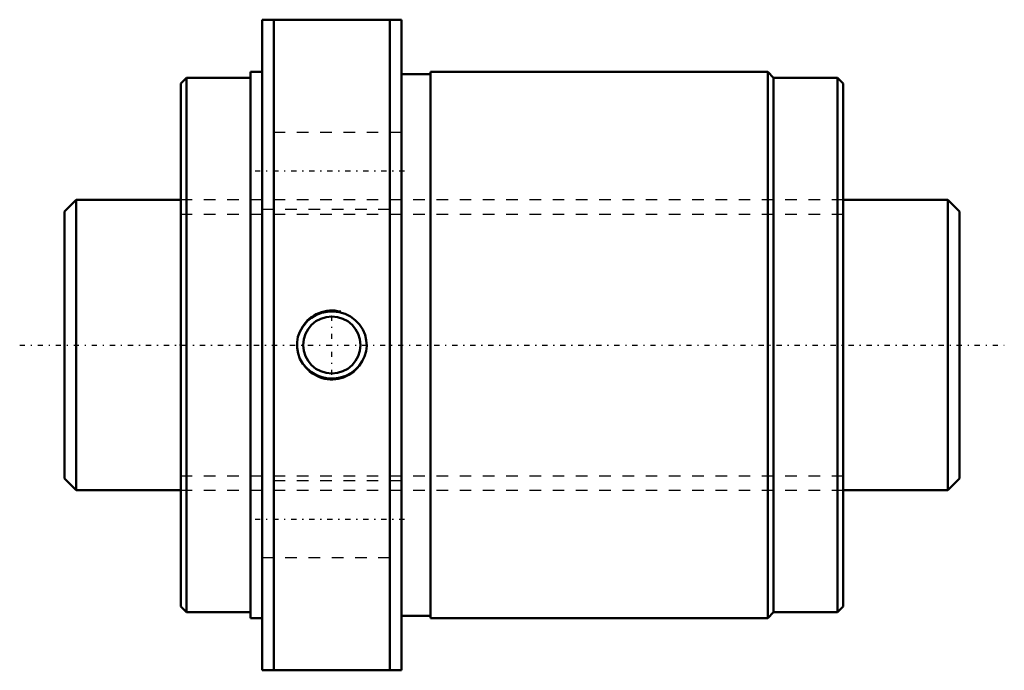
# Model space of a CAD drawing. Header units: millimetres. Extents: x -13.8 to 70.9, y -28 to 28.
import ezdxf

# ---------------------------------------------------------------- set-up
doc = ezdxf.new("R2010")
doc.units = ezdxf.units.MM
doc.linetypes.add('Center', pattern=[1.5, 0.45, -0.5, 0.05, -0.5])
doc.linetypes.add('Dashed', pattern=[2, 1, -1])
for name, color, linetype, lineweight in [('2d ConnectionPoints', 7, 'Continuous', 50), ('AM_0', 7, 'Continuous', 50), ('AM_5', 3, 'Continuous', 25), ('AM_7', 7, 'Center', 25), ('AM_9', 6, 'Dashed', 25)]:
    doc.layers.add(name, color=color, linetype=linetype, lineweight=lineweight)

# ---------------------------------------------------------------- blocks, each defined once
blk = doc.blocks.new('1_NRR000SBK_2520_3_6Nut_0_in_SBK2520_3_6RRG0_77LC0_0000__4')
at = {"layer": 'AM_0'}
for p, q in [((7, 28), (7, -28)), ((7, 28), (19, 28)), ((8, 28), (8, -28)), ((18, 28), (18, -28)), ((19, 28), (19, -28)), ((0.5, 23), (0, 22.5)), ((0.5, 23), (0.5, -23)), ((6, 23), (0.5, 23)), ((6, 23.5), (6, -23.5)), ((7, 23.5), (6, 23.5)), ((21.5, 23.3), (19, 23.3)), ((21.5, 23.5), (21.5, -23.5)), ((50.5, 23.5), (21.5, 23.5)), ((51, 23), (50.5, 23.5)), ((50.5, 23.5), (50.5, -23.5)), ((56.5, 23), (51, 23)), ((51, 23), (51, -23)), ((56.5, 23), (56.5, -23)), ((57, 22.5), (56.5, 23)), ((0, 22.5), (0, -22.5)), ((57, 22.5), (57, -22.5)), ((0, -22.5), (0.5, -23)), ((56.5, -23), (57, -22.5)), ((0.5, -23), (6, -23)), ((6, -23.5), (7, -23.5)), ((19, -23.3), (21.5, -23.3)), ((21.5, -23.5), (50.5, -23.5)), ((50.5, -23.5), (51, -23)), ((51, -23), (56.5, -23)), ((19, -28), (7, -28))]:
    blk.add_line(p, q, dxfattribs=at)
blk.add_lwpolyline([(10.919, 2.079), (11.26, 2.351), (11.637, 2.572), (12.108, 2.756), (12.602, 2.862), (13.12, 2.885), (13.635, 2.822), (14.135, 2.672), (14.603, 2.44), (15.019, 2.134), (15.376, 1.762), (15.654, 1.345), (15.855, 0.887), (15.968, 0.419), (15.999, -0.062), (15.949, -0.527), (15.822, -0.978), (15.622, -1.401), (15.356, -1.787), (15.022, -2.132), (14.636, -2.42), (14.192, -2.649), (13.718, -2.803), (13.208, -2.88), (12.693, -2.872), (12.18, -2.777), (11.69, -2.597), (11.24, -2.337), (10.841, -2.004), (10.516, -1.617), (10.262, -1.179), (10.095, -0.721), (10.01, -0.241), (10.01, 0.23), (10.088, 0.695), (10.242, 1.135), (10.466, 1.545), (10.919, 2.079)], dxfattribs=at)
blk.add_circle((13, 0), 2.458, dxfattribs=at)
at = {"layer": 'AM_5'}
blk.add_arc((13, 0), 3, 75, 15, dxfattribs=at)
at = {"layer": 'AM_7'}
for p, q in [((6.4, 15), (19.6, 15)), ((13, -2.581), (13, 2.581)), ((6.4, -15), (19.6, -15))]:
    blk.add_line(p, q, dxfattribs=at)
at = {"layer": 'AM_9'}
for p, q in [((19, 18.3), (7, 18.3)), ((57, 12.5), (0, 12.5)), ((7, 11.7), (19, 11.7)), ((19, -11.7), (7, -11.7)), ((0, -12.5), (57, -12.5)), ((7, -18.3), (19, -18.3))]:
    blk.add_line(p, q, dxfattribs=at)
blk = doc.blocks.new('2_NRR000SBK_2520_3_60Shaft_0_in_SBK2520_3_6RRG0_77LC0_0000__4')
at = {"layer": 'AM_0'}
for p, q in [((-9, 12.5), (-10, 11.5)), ((0, 12.5), (-9, 12.5)), ((-9, 12.5), (-9, -12.5)), ((66, 12.5), (57, 12.5)), ((67, 11.5), (66, 12.5)), ((66, 12.5), (66, -12.5)), ((-10, 11.5), (-10, -11.5)), ((67, 11.5), (67, -11.5)), ((-10, -11.5), (-9, -12.5)), ((66, -12.5), (67, -11.5)), ((-9, -12.5), (0, -12.5)), ((57, -12.5), (66, -12.5))]:
    blk.add_line(p, q, dxfattribs=at)
at = {"layer": 'AM_5', "linetype": 'Dashed'}
for p, q in [((0, 11.273), (57, 11.273)), ((0, -11.273), (57, -11.273))]:
    blk.add_line(p, q, dxfattribs=at)
at = {"layer": 'AM_7'}
blk.add_line((-13.85, 0), (70.85, 0), dxfattribs=at)
at = {"layer": 'AM_9'}
for p, q in [((57, 12.5), (0, 12.5)), ((0, -12.5), (57, -12.5))]:
    blk.add_line(p, q, dxfattribs=at)

msp = doc.modelspace()

# ---------------------------------------------------------------- linework, layer by layer
at = {"layer": '2d ConnectionPoints'}
msp.add_point((0, 0), dxfattribs=at)

# ---------------------------------------------------------------- block references
for name in ['1_NRR000SBK_2520_3_6Nut_0_in_SBK2520_3_6RRG0_77LC0_0000__4', '2_NRR000SBK_2520_3_60Shaft_0_in_SBK2520_3_6RRG0_77LC0_0000__4']:
    msp.add_blockref(name, (0, 0))

doc.saveas('drawing.dxf')
